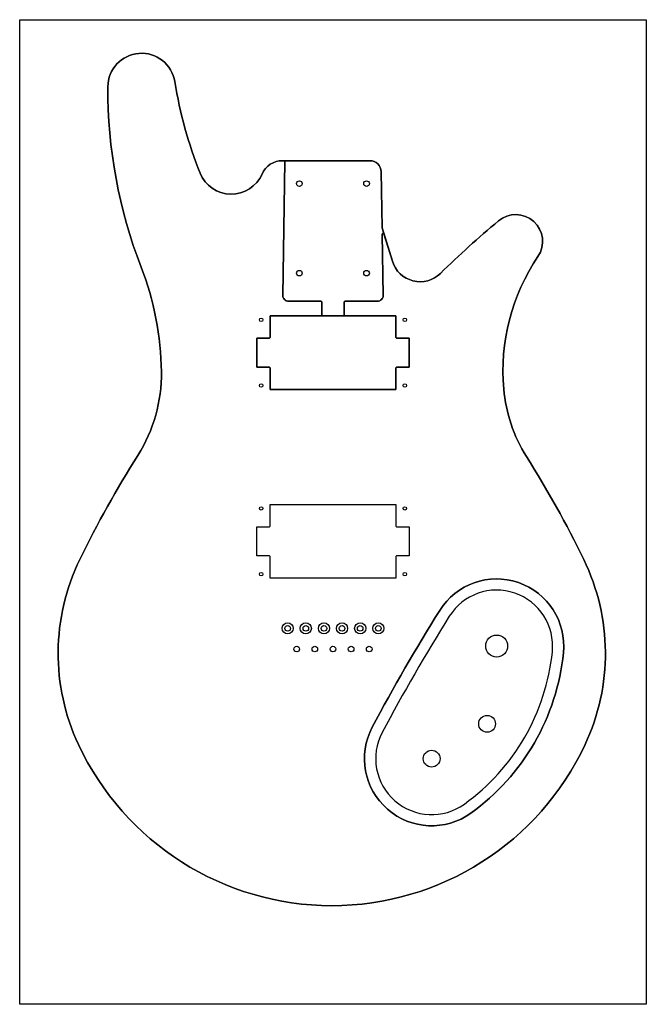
# Model space of a CAD drawing. Header units: inches. Extents: x -8.1 to 5.9, y -18.9 to 3.2.
import ezdxf

# ---------------------------------------------------------------- set-up
doc = ezdxf.new("R2010")
doc.units = ezdxf.units.IN
doc.header["$MEASUREMENT"] = 0

msp = doc.modelspace()

# ---------------------------------------------------------------- linework, layer by layer
msp.add_lwpolyline([(-8.073, -18.85), (-8.073, 3.15), (5.927, 3.15), (5.927, -18.85)], close=True)
for points in [[(0.065, -1.634, 0.867706), (0.026, -1.64), (0.047, -3.013, -0.418822), (-0.078, -3.14), (-0.803, -3.14, 0.414214), (-0.823, -3.16), (-0.823, -3.445, 0.414214), (-0.803, -3.465), (0.332, -3.465), (0.332, -3.945, 0.414214), (0.352, -3.965), (0.627, -3.965), (0.627, -4.615), (0.352, -4.615, 0.414214), (0.332, -4.635), (0.332, -5.115), (-2.478, -5.115), (-2.478, -4.635, 0.414214), (-2.498, -4.615), (-2.773, -4.615), (-2.773, -3.965), (-2.498, -3.965, 0.414214), (-2.478, -3.945), (-2.478, -3.465), (-1.343, -3.465, 0.414214), (-1.323, -3.445), (-1.323, -3.16, 0.414214), (-1.343, -3.14), (-2.068, -3.14, -0.418822), (-2.193, -3.013), (-2.146, -0.02, 0.418822), (-2.166, 0), (-2.2, 0, 0.298217), (-2.658, -0.3, -0.666022), (-4.042, -0.278, -0.055285), (-4.607, 1.766, 0.921333), (-6.103, 1.651, 0.093942), (-5.359, -2.378, -0.089451), (-4.906, -4.717, -0.145263), (-5.434, -6.585, 0.02774), (-6.729, -8.909, 0.226434), (-6.761, -13.045, 0.636111), (4.561, -13.045, 0.226434), (4.529, -8.909, 0.027409), (3.251, -6.612, -0.119258), (2.741, -5.102, -0.172131), (3.507, -2.14, 0.869429), (2.624, -1.345, 0.019244), (1.329, -2.519, -0.561679), (0.253, -2.246)], [(-0.246, 0, -0.40962), (0.004, -0.246), (0.024, -1.5), (0.253, -2.246, 0.561679), (1.329, -2.519, -0.019244), (2.624, -1.345, -0.869429), (3.507, -2.14, 0.172131), (2.741, -5.102, 0.119258), (3.251, -6.612, -0.027409), (4.529, -8.909, -0.226434), (4.561, -13.045, -0.636111), (-6.761, -13.045, -0.226434), (-6.729, -8.909, -0.02774), (-5.434, -6.585, 0.145263), (-4.906, -4.717, 0.089451), (-5.359, -2.378, -0.093942), (-6.103, 1.651, -0.921333), (-4.607, 1.766, 0.055285), (-4.042, -0.278, 0.666022), (-2.658, -0.3, -0.298217), (-2.2, 0)], [(0.004, -0.246, 0.40962), (-0.246, 0), (-2.166, 0, -0.418822), (-2.146, -0.02), (-2.193, -3.013, 0.418822), (-2.068, -3.14), (-1.343, -3.14, -0.414214), (-1.323, -3.16), (-1.323, -3.445, -0.414214), (-1.343, -3.465), (-0.803, -3.465, -0.414214), (-0.823, -3.445), (-0.823, -3.16, -0.414214), (-0.803, -3.14), (-0.078, -3.14, 0.418822), (0.047, -3.013), (0.026, -1.64, -0.867706), (0.065, -1.634), (0.024, -1.5)], [(-2.498, -3.965), (-2.773, -3.965), (-2.773, -4.615), (-2.498, -4.615, -0.414214), (-2.478, -4.635), (-2.478, -5.115), (0.332, -5.115), (0.332, -4.635, -0.414214), (0.352, -4.615), (0.627, -4.615), (0.627, -3.965), (0.352, -3.965, -0.414214), (0.332, -3.945), (0.332, -3.465), (-2.478, -3.465), (-2.478, -3.945, -0.414214)], [(0.352, -8.83, 0.414214), (0.332, -8.85), (0.332, -9.33), (-2.478, -9.33), (-2.478, -8.85, 0.414214), (-2.498, -8.83), (-2.773, -8.83), (-2.773, -8.18), (-2.498, -8.18, 0.414214), (-2.478, -8.16), (-2.478, -7.68), (0.332, -7.68), (0.332, -8.16, 0.414214), (0.352, -8.18), (0.627, -8.18), (0.627, -8.83)], [(-0.194, -12.659, 0.793235), (2.008, -14.578, 0.21467), (4.076, -10.996, 0.793235), (1.313, -10.049, 0.018133)], [(1.313, -10.049, -0.793235), (4.076, -10.996, -0.21467), (2.008, -14.578, -0.793235), (-0.194, -12.659, -0.018133)], [(3.828, -10.971, 0.793235), (1.525, -10.181, 0.018133), (0.027, -12.776, 0.793235), (1.862, -14.375, 0.21467)]]:
    msp.add_lwpolyline(points, format="xyb", close=True)
for centre, radius in [((-1.823, -0.513), 0.0625), ((-1.823, -0.513), 0.0625), ((-0.323, -0.513), 0.0625), ((-0.323, -0.513), 0.0625), ((-1.823, -2.513), 0.0625), ((-1.823, -2.513), 0.0625), ((-0.323, -2.513), 0.0625), ((-0.323, -2.513), 0.0625), ((-2.678, -3.555), 0.0391), ((0.532, -3.555), 0.0391), ((-2.678, -5.025), 0.0391), ((0.532, -5.025), 0.0391), ((-2.678, -7.77), 0.0391), ((0.532, -7.77), 0.0391), ((-2.678, -9.24), 0.0391), ((0.532, -9.24), 0.0391), ((-2.085, -10.45), 0.125), ((-1.68, -10.45), 0.125), ((-1.275, -10.45), 0.125), ((-0.87, -10.45), 0.125), ((-0.465, -10.45), 0.125), ((-0.06, -10.45), 0.125), ((-2.085, -10.45), 0.0625), ((-1.68, -10.45), 0.0625), ((-1.275, -10.45), 0.0625), ((-0.87, -10.45), 0.0625), ((-0.465, -10.45), 0.0625), ((-0.06, -10.45), 0.0625), ((2.584, -10.845), 0.245), ((-1.883, -10.913), 0.0625), ((-1.478, -10.913), 0.0625), ((-1.073, -10.913), 0.0625), ((-0.668, -10.913), 0.0625), ((-0.263, -10.913), 0.0625), ((2.37, -12.582), 0.188), ((1.131, -13.361), 0.188)]:
    msp.add_circle(centre, radius)

doc.saveas('drawing.dxf')
